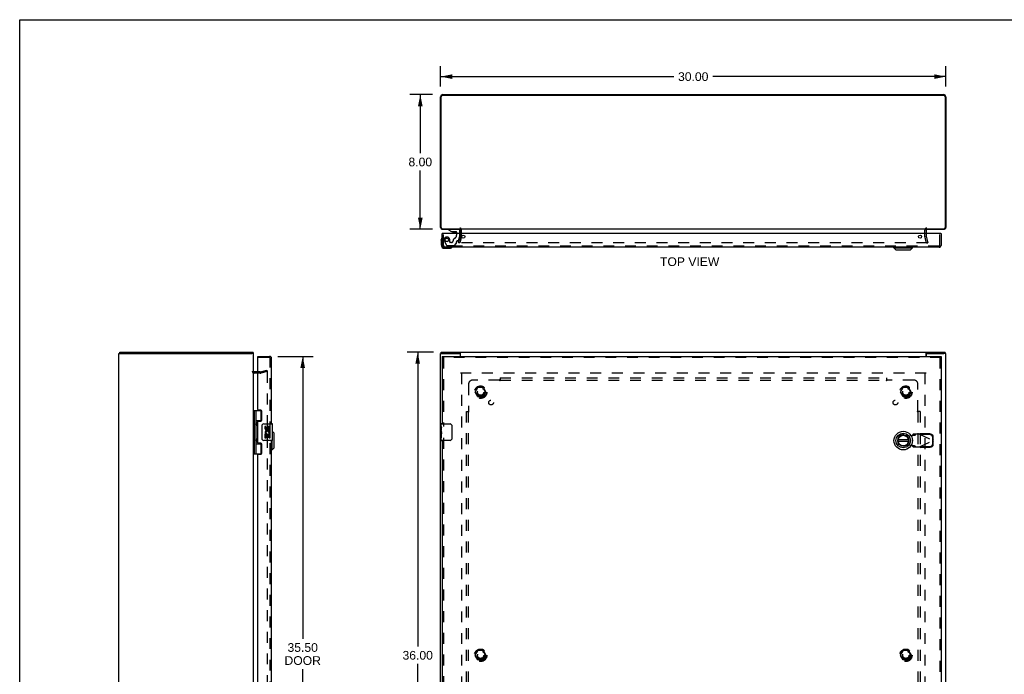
# Model space of a CAD drawing. Header units: inches. Extents: x 0 to 117, y 0 to 76.
# Tile 3 of 5: x 0 to 58, y 37 to 76. Entities that reach past the tile are written whole.
import ezdxf

# ---------------------------------------------------------------- set-up
doc = ezdxf.new("R2010")
doc.units = ezdxf.units.IN
doc.header["$LTSCALE"] = 6.431217
doc.header["$MEASUREMENT"] = 0
doc.linetypes.add('HIDDEN', pattern=[0.2, 0.1, -0.1])
doc.layers.get('0').update_dxf_attribs({"linetype": 'CONTINUOUS'})
for name, color, linetype in [('DEFAULT_2', 8, 'HIDDEN'), ('DIMENSIONS', 7, 'CONTINUOUS'), ('DOOR_ASSEMBLY', 7, 'CONTINUOUS'), ('SUBPANEL', 7, 'CONTINUOUS')]:
    doc.layers.add(name, color=color, linetype=linetype)
doc.styles.get("Standard").update_dxf_attribs({"font": 'arial.ttf'})
doc.dimstyles.new('DIMSTYLE_1', dxfattribs={"dimtxt": 0.515873, "dimasz": 0.687831, "dimexe": 0.09, "dimexo": 0.07, "dimgap": 0.0375, "dimtad": 0, "dimtih": 1, "dimtoh": 1, "dimzin": 4, "dimdsep": 46, "dimtxsty": 'Standard', "dimblk": '_FILLED', "dimblk1": '_FILLED', "dimblk2": '_FILLED', "dimcen": 0.09, "dimadec": 3, "dimazin": 1, "dimtfac": 1, "dimtdec": 3, "dimtofl": 0, "dimtmove": 0, "dimatfit": 3, "dimldrblk": '_FILLED', "dimfxl": 0, "dimtolj": 1, "dimtzin": 4, "dimarcsym": 0})

# ---------------------------------------------------------------- blocks, each defined once
blk = doc.blocks.new('_FILLED')
at = {"color": 0, "linetype": 'ByBlock'}
blk.add_solid([(0, 0), (-1, 0.2), (-1, -0.2)], dxfattribs=at)
blk = doc.blocks.new('*D1')
at = {"layer": 'DIMENSIONS', "color": 2, "linetype": 'Continuous'}
for p, q in [((24.994, 71.695), (24.994, 72.9)), ((54.994, 71.695), (54.994, 72.9)), ((24.994, 72.281), (38.835, 72.281)), ((54.994, 72.281), (41.154, 72.281))]:
    blk.add_line(p, q, dxfattribs=at)
at = {"layer": 'DIMENSIONS', "color": 2, "linetype": 'Continuous', "xscale": 0.6878306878, "yscale": 0.6878306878, "zscale": 0.6878306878, "rotation": 180}
blk.add_blockref('_FILLED', (24.994, 72.281), dxfattribs=at)
at = {"layer": 'DIMENSIONS', "color": 2, "linetype": 'Continuous', "xscale": 0.6878306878, "yscale": 0.6878306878, "zscale": 0.6878306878}
blk.add_blockref('_FILLED', (54.994, 72.281), dxfattribs=at)
at = {"layer": 'DIMENSIONS', "color": 2, "linetype": 'Continuous', "insert": (39.994, 72.539), "char_height": 0.5159, "width": 1.80268, "attachment_point": 2, "line_spacing_factor": 0.9}
blk.add_mtext('30.00', dxfattribs=at)
blk = doc.blocks.new('*D2')
at = {"layer": 'DIMENSIONS', "color": 2, "linetype": 'Continuous'}
for p, q in [((24.576, 55.918), (23.014, 55.918)), ((23.633, 55.918), (23.633, 38.434)), ((23.633, 19.918), (23.633, 37.403)), ((24.576, 19.918), (23.014, 19.918))]:
    blk.add_line(p, q, dxfattribs=at)
at = {"layer": 'DIMENSIONS', "color": 2, "linetype": 'Continuous', "xscale": 0.6878306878, "yscale": 0.6878306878, "zscale": 0.6878306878}
for p, rotation in [((23.633, 55.918), 90), ((23.633, 19.918), 270)]:
    blk.add_blockref('_FILLED', p, dxfattribs=dict(at, rotation=rotation))
at = {"layer": 'DIMENSIONS', "color": 2, "linetype": 'Continuous', "insert": (23.633, 38.176), "char_height": 0.5159, "width": 1.80268, "attachment_point": 2, "line_spacing_factor": 0.9}
blk.add_mtext('36.00', dxfattribs=at)
blk = doc.blocks.new('*D3')
at = {"layer": 'DIMENSIONS', "color": 2, "linetype": 'Continuous'}
for p, q in [((24.513, 71.213), (23.168, 71.213)), ((23.787, 71.213), (23.787, 67.729)), ((23.787, 63.213), (23.787, 66.697)), ((24.513, 63.213), (23.168, 63.213))]:
    blk.add_line(p, q, dxfattribs=at)
at = {"layer": 'DIMENSIONS', "color": 2, "linetype": 'Continuous', "xscale": 0.6878306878, "yscale": 0.6878306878, "zscale": 0.6878306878}
for p, rotation in [((23.787, 71.213), 90), ((23.787, 63.213), 270)]:
    blk.add_blockref('_FILLED', p, dxfattribs=dict(at, rotation=rotation))
at = {"layer": 'DIMENSIONS', "color": 2, "linetype": 'Continuous', "insert": (23.787, 67.471), "char_height": 0.5159, "width": 1.40187, "attachment_point": 2, "line_spacing_factor": 0.9}
blk.add_mtext('8.00', dxfattribs=at)
blk = doc.blocks.new('*D4')
at = {"layer": 'DIMENSIONS', "color": 2, "linetype": 'Continuous'}
for p, q in [((15.32, 55.668), (17.424, 55.668)), ((16.805, 55.668), (16.805, 38.897)), ((16.805, 20.168), (16.805, 37.091)), ((15.32, 20.168), (17.424, 20.168))]:
    blk.add_line(p, q, dxfattribs=at)
at = {"layer": 'DIMENSIONS', "color": 2, "linetype": 'Continuous', "xscale": 0.6878306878, "yscale": 0.6878306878, "zscale": 0.6878306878}
for p, rotation in [((16.805, 55.668), 90), ((16.805, 20.168), 270)]:
    blk.add_blockref('_FILLED', p, dxfattribs=dict(at, rotation=rotation))
at = {"layer": 'DIMENSIONS', "color": 2, "linetype": 'Continuous', "insert": (16.805, 38.639), "char_height": 0.5159, "width": 2.15938, "attachment_point": 2, "line_spacing_factor": 0.9}
blk.add_mtext('35.50\\PDOOR', dxfattribs=at)

msp = doc.modelspace()

# ---------------------------------------------------------------- linework, layer by layer
at = {"color": 7, "linetype": 'Continuous'}
for p, q in [((0, 0), (0, 75.661)), ((0, 75.661), (116.931, 75.661)), ((26.111, 63.213), (26.111, 63.236)), ((26.156, 63.213), (26.156, 63.236)), ((53.832, 63.213), (53.832, 63.236)), ((53.878, 63.213), (53.878, 63.236)), ((5.89, 55.843), (5.99, 55.843)), ((5.941, 55.843), (5.941, 55.918)), ((13.887, 55.843), (13.775, 55.843)), ((13.865, 55.843), (13.865, 55.918)), ((24.995, 55.843), (25.102, 55.843)), ((25.027, 55.843), (25.027, 55.918)), ((26.169, 55.843), (26.111, 55.843)), ((26.169, 55.918), (26.169, 55.888)), ((53.819, 55.918), (53.819, 55.888)), ((53.878, 55.843), (53.819, 55.843)), ((54.994, 55.843), (54.887, 55.843)), ((54.961, 55.843), (54.961, 55.918))]:
    msp.add_line(p, q, dxfattribs=at)
at = {"color": 3, "linetype": 'Continuous'}
for p, q in [((24.994, 63.33), (24.994, 71.077)), ((25.027, 63.316), (25.027, 71.08)), ((54.881, 71.16), (25.107, 71.16)), ((25.13, 71.213), (54.858, 71.213)), ((54.961, 71.08), (54.961, 63.316)), ((54.994, 71.077), (54.994, 63.33)), ((25.107, 63.236), (26.169, 63.236)), ((25.111, 63.213), (26.156, 63.213)), ((53.819, 63.213), (26.169, 63.213)), ((26.169, 62.97), (26.169, 63.171)), ((53.819, 63.236), (54.881, 63.236)), ((53.819, 63.171), (53.819, 62.97)), ((53.832, 63.213), (54.877, 63.213)), ((5.888, 19.993), (5.888, 55.843)), ((5.888, 55.843), (5.89, 55.843)), ((5.941, 55.918), (13.865, 55.918)), ((5.997, 55.843), (13.775, 55.843)), ((13.888, 19.993), (13.888, 55.843)), ((24.994, 19.993), (24.994, 55.843)), ((25.027, 55.918), (54.961, 55.918)), ((25.107, 55.843), (26.111, 55.843)), ((26.156, 55.824), (26.156, 55.668)), ((26.169, 55.668), (26.169, 55.888)), ((53.819, 55.668), (53.819, 55.888)), ((53.832, 55.824), (53.832, 55.668)), ((53.878, 55.843), (54.882, 55.843)), ((54.994, 19.993), (54.994, 55.843)), ((14.131, 54.743), (13.93, 54.743))]:
    msp.add_line(p, q, dxfattribs=at)
for centre, radius, start, end in [((25.13, 71.077), 0.136, 90, 180), ((25.107, 71.08), 0.08, 90, 180), ((54.858, 71.077), 0.136, 0, 90), ((54.881, 71.08), 0.08, 0, 90), ((25.111, 63.33), 0.117, 180, 270), ((25.107, 63.316), 0.08, 180, 270), ((26.127, 63.171), 0.042, 0, 90), ((53.861, 63.171), 0.042, 90, 180), ((54.877, 63.33), 0.117, 270, 360), ((54.881, 63.316), 0.08, 270, 360), ((13.771, 55.801), 0.117, 21.04215, 36.5173), ((26.207, 56.004), 0.188, 239.1672, 254.40713), ((53.782, 56.004), 0.188, 285.59287, 300.8328), ((13.93, 54.785), 0.042, 180, 270)]:
    msp.add_arc(centre, radius, start, end, dxfattribs=at)
at = {"layer": 'DEFAULT_2', "color": 8, "linetype": 'HIDDEN'}
for p, q in [((26.244, 62.813), (26.244, 63.171)), ((53.744, 62.813), (53.744, 63.171)), ((26.065, 62.42), (26.169, 62.806)), ((26.241, 62.787), (26.138, 62.401)), ((26.169, 62.813), (26.169, 62.97)), ((53.851, 62.401), (53.748, 62.787)), ((53.819, 62.97), (53.819, 62.813)), ((53.82, 62.806), (53.924, 62.42)), ((26.138, 62.401), (26.065, 62.42)), ((53.897, 62.401), (26.092, 62.401)), ((53.851, 62.401), (53.924, 62.42)), ((14.288, 54.668), (13.93, 54.668)), ((14.288, 54.743), (14.131, 54.743)), ((14.295, 54.744), (14.681, 54.848)), ((14.7, 54.775), (14.314, 54.672)), ((14.681, 54.848), (14.7, 54.775)), ((14.7, 54.746), (14.7, 21.091)), ((53.819, 54.668), (26.169, 54.668)), ((26.244, 54.668), (26.244, 21.168)), ((53.744, 54.668), (53.744, 21.168)), ((27.052, 53.548), (27.206, 53.816)), ((27.524, 53.821), (27.215, 53.821)), ((27.533, 53.816), (27.687, 53.548)), ((52.302, 53.548), (52.456, 53.816)), ((52.774, 53.821), (52.465, 53.821)), ((52.783, 53.816), (52.937, 53.548)), ((27.206, 53.271), (27.052, 53.538)), ((27.524, 53.266), (27.215, 53.266)), ((27.687, 53.538), (27.533, 53.271)), ((52.456, 53.271), (52.302, 53.538)), ((52.774, 53.266), (52.465, 53.266)), ((52.937, 53.538), (52.783, 53.271)), ((27.052, 37.923), (27.206, 38.191)), ((27.524, 38.196), (27.215, 38.196)), ((27.533, 38.191), (27.687, 37.923)), ((52.302, 37.923), (52.456, 38.191)), ((52.774, 38.196), (52.465, 38.196)), ((52.783, 38.191), (52.937, 37.923)), ((27.206, 37.646), (27.052, 37.913)), ((27.524, 37.641), (27.215, 37.641)), ((27.687, 37.913), (27.533, 37.646)), ((52.456, 37.646), (52.302, 37.913)), ((52.774, 37.641), (52.465, 37.641)), ((52.937, 37.913), (52.783, 37.646))]:
    msp.add_line(p, q, dxfattribs=at)
for points in [[(26.073, 62.425), (26.072, 62.423), (26.072, 62.421), (26.072, 62.42)], [(26.072, 62.42), (26.072, 62.42), (26.072, 62.418), (26.073, 62.416), (26.073, 62.414), (26.074, 62.413), (26.074, 62.411), (26.075, 62.41), (26.076, 62.408), (26.078, 62.407), (26.079, 62.406), (26.08, 62.404), (26.082, 62.404), (26.083, 62.403), (26.085, 62.402)], [(26.092, 62.401), (26.09, 62.401), (26.089, 62.401), (26.087, 62.401), (26.085, 62.402)], [(53.917, 62.42), (53.917, 62.42), (53.917, 62.418), (53.916, 62.416), (53.916, 62.414), (53.915, 62.413), (53.915, 62.411), (53.914, 62.41), (53.913, 62.408), (53.911, 62.407), (53.91, 62.406), (53.909, 62.404), (53.907, 62.404), (53.906, 62.403), (53.904, 62.402), (53.902, 62.401), (53.9, 62.401), (53.899, 62.401), (53.897, 62.401)], [(53.916, 62.425), (53.917, 62.423), (53.917, 62.421), (53.917, 62.42)], [(14.681, 54.766), (14.68, 54.766), (14.678, 54.765), (14.676, 54.765)], [(14.686, 54.765), (14.684, 54.765), (14.682, 54.766), (14.681, 54.766)], [(14.686, 54.765), (14.688, 54.764), (14.689, 54.764), (14.691, 54.763), (14.693, 54.761), (14.694, 54.76), (14.696, 54.759), (14.697, 54.757), (14.698, 54.755), (14.699, 54.754), (14.699, 54.752), (14.7, 54.75), (14.7, 54.748), (14.7, 54.746)]]:
    msp.add_lwpolyline(points, dxfattribs=at)
for centre, radius in [((27.369, 53.543), 0.372), ((27.369, 53.543), 0.356), ((52.619, 53.543), 0.372), ((52.619, 53.543), 0.356), ((27.369, 53.543), 0.204), ((27.369, 53.543), 0.183), ((52.619, 53.543), 0.204), ((52.619, 53.543), 0.183), ((27.369, 37.918), 0.372), ((27.369, 37.918), 0.356), ((27.369, 37.918), 0.204), ((27.369, 37.918), 0.183), ((52.619, 37.918), 0.372), ((52.619, 37.918), 0.356), ((52.619, 37.918), 0.204), ((52.619, 37.918), 0.183)]:
    msp.add_circle(centre, radius, dxfattribs=at)
for centre, radius, start, end in [((26.127, 63.171), 0.117, 0, 90), ((53.861, 63.171), 0.117, 90, 180), ((26.144, 62.813), 0.025, 345, 360), ((26.144, 62.813), 0.1, 345, 360), ((53.844, 62.813), 0.1, 180, 195), ((53.844, 62.813), 0.025, 180, 195), ((13.93, 54.785), 0.117, 180, 270), ((14.288, 54.768), 0.025, 270, 285), ((14.288, 54.768), 0.1, 270, 285), ((27.215, 53.811), 0.01, 90.01128, 149.98796), ((27.524, 53.811), 0.01, 30.01085, 89.98765), ((52.465, 53.811), 0.01, 90.01128, 149.98796), ((52.774, 53.811), 0.01, 30.01085, 89.98765), ((27.061, 53.543), 0.01, 150.01171, 209.98732), ((27.215, 53.276), 0.01, 210.01085, 269.98765), ((27.524, 53.276), 0.01, 270.01128, 329.98796), ((27.678, 53.543), 0.01, 330.01171, 29.98732), ((52.311, 53.543), 0.01, 150.01171, 209.98732), ((52.465, 53.276), 0.01, 210.01085, 269.98765), ((52.774, 53.276), 0.01, 270.01128, 329.98796), ((52.928, 53.543), 0.01, 330.01171, 29.98732), ((27.215, 38.186), 0.01, 90.01128, 149.98796), ((27.524, 38.186), 0.01, 30.01085, 89.98765), ((52.465, 38.186), 0.01, 90.01128, 149.98796), ((52.774, 38.186), 0.01, 30.01085, 89.98765), ((27.061, 37.918), 0.01, 150.01171, 209.98732), ((27.215, 37.651), 0.01, 210.01085, 269.98765), ((27.524, 37.651), 0.01, 270.01128, 329.98796), ((27.678, 37.918), 0.01, 330.01171, 29.98732), ((52.311, 37.918), 0.01, 150.01171, 209.98732), ((52.465, 37.651), 0.01, 210.01085, 269.98765), ((52.774, 37.651), 0.01, 270.01128, 329.98796), ((52.928, 37.918), 0.01, 330.01171, 29.98732)]:
    msp.add_arc(centre, radius, start, end, dxfattribs=at)
at = {"layer": 'DOOR_ASSEMBLY', "color": 7, "linetype": 'Continuous'}
for p, q in [((25.463, 63.213), (25.463, 63.174)), ((25.463, 63.174), (25.639, 63.075)), ((25.029, 62.575), (25.032, 62.613)), ((25.029, 62.575), (25.029, 62.285)), ((25.104, 62.97), (25.089, 62.97)), ((25.639, 63.075), (25.916, 63.075)), ((25.728, 63.059), (25.868, 63.059)), ((25.947, 63.044), (25.947, 62.97)), ((26.132, 62.97), (26.132, 63.134)), ((54.699, 62.97), (54.714, 62.97)), ((25.229, 62.085), (25.519, 62.085)), ((51.913, 62.106), (51.913, 62.145)), ((51.913, 62.106), (53.016, 62.106)), ((52.031, 61.988), (51.913, 62.106)), ((52.031, 61.988), (52.898, 61.988)), ((52.898, 61.988), (53.016, 62.106)), ((53.016, 62.106), (53.016, 62.145)), ((14.131, 55.593), (14.131, 55.668)), ((14.146, 55.593), (14.131, 55.593)), ((25.089, 55.668), (25.089, 55.593)), ((54.714, 55.668), (54.714, 55.593)), ((13.888, 52.448), (14.372, 52.448)), ((13.927, 52.448), (13.927, 49.889)), ((14.026, 52.448), (14.026, 51.761)), ((14.346, 51.857), (14.346, 52.448)), ((14.026, 51.857), (14.373, 51.857)), ((14.026, 51.56), (14.026, 50.777)), ((14.042, 51.731), (14.042, 51.73)), ((14.042, 51.59), (14.042, 51.73)), ((14.042, 51.59), (14.042, 51.589)), ((14.314, 51.848), (14.314, 51.826)), ((14.314, 51.848), (14.366, 51.848)), ((14.391, 50.768), (14.391, 51.568)), ((14.491, 51.668), (15.001, 51.668)), ((14.566, 51.514), (14.566, 51.378)), ((14.629, 51.514), (14.566, 51.514)), ((14.629, 51.378), (14.629, 51.514)), ((15.016, 50.683), (15.016, 51.653)), ((25.029, 51.509), (25.029, 51.653)), ((25.029, 51.253), (25.029, 51.506)), ((25.038, 51.451), (25.029, 51.451)), ((25.044, 51.668), (25.554, 51.668)), ((25.654, 51.568), (25.654, 50.768)), ((14.566, 51.053), (14.566, 50.823)), ((14.584, 51.053), (14.566, 51.053)), ((14.619, 51.053), (14.646, 51.072)), ((14.619, 51.053), (14.878, 51.053)), ((14.629, 50.823), (14.629, 50.99)), ((14.629, 50.99), (14.694, 50.99)), ((14.694, 51.44), (14.694, 51.371)), ((14.694, 50.99), (14.694, 50.854)), ((14.755, 51.378), (14.755, 51.42)), ((14.755, 50.854), (14.755, 50.99)), ((14.755, 50.99), (14.817, 50.99)), ((14.81, 51.089), (14.867, 51.064)), ((14.817, 51.284), (14.817, 51.42)), ((14.817, 51.284), (14.878, 51.284)), ((14.817, 50.823), (14.817, 50.99)), ((14.878, 51.284), (14.878, 51.44)), ((14.878, 51.1), (14.878, 51.153)), ((14.878, 50.823), (14.878, 51.053)), ((15.113, 51.101), (15.016, 51.199)), ((15.113, 50.235), (15.113, 51.101)), ((25.029, 50.683), (25.029, 51.251)), ((25.032, 51.221), (25.029, 51.221)), ((25.029, 51.089), (25.039, 51.089)), ((25.029, 51.053), (25.039, 51.053)), ((25.029, 51.284), (25.039, 51.284)), ((25.029, 50.99), (25.039, 50.99)), ((25.039, 51.284), (25.039, 51.44)), ((25.039, 51.1), (25.039, 51.153)), ((25.039, 50.823), (25.039, 51.053)), ((14.026, 50.576), (14.026, 49.889)), ((14.026, 50.479), (14.373, 50.479)), ((14.042, 50.747), (14.042, 50.746)), ((14.042, 50.606), (14.042, 50.746)), ((14.042, 50.606), (14.042, 50.605)), ((14.314, 50.511), (14.314, 50.488)), ((14.366, 50.488), (14.314, 50.488)), ((14.346, 49.889), (14.346, 50.479)), ((15.001, 50.668), (14.491, 50.668)), ((14.566, 50.823), (14.629, 50.823)), ((14.694, 50.854), (14.755, 50.854)), ((14.817, 50.823), (14.878, 50.823)), ((14.995, 50.117), (14.995, 50.668)), ((25.029, 50.823), (25.039, 50.823)), ((25.554, 50.668), (25.044, 50.668)), ((52.777, 50.708), (52.152, 50.708)), ((52.152, 50.629), (52.777, 50.629)), ((13.888, 49.889), (14.372, 49.889)), ((14.995, 50.117), (14.956, 50.117)), ((15.113, 50.235), (14.995, 50.117))]:
    msp.add_line(p, q, dxfattribs=at)
at = {"layer": 'DOOR_ASSEMBLY', "color": 8, "linetype": 'HIDDEN'}
for p, q in [((26.053, 63.213), (25.463, 63.213)), ((25.164, 62.262), (25.164, 62.97)), ((25.536, 62.45), (25.536, 62.583)), ((25.947, 62.97), (25.947, 62.86)), ((26.064, 62.547), (26.132, 62.803)), ((26.132, 62.803), (26.132, 62.97)), ((54.639, 62.262), (54.639, 62.97)), ((54.597, 62.22), (25.206, 62.22)), ((25.216, 62.497), (25.35, 62.264)), ((25.376, 62.249), (25.788, 62.249)), ((25.646, 62.434), (25.552, 62.434)), ((25.81, 62.258), (25.925, 62.373)), ((25.93, 62.387), (25.93, 62.465)), ((25.989, 62.524), (26.034, 62.524)), ((14.839, 55.593), (14.146, 55.593)), ((14.881, 20.285), (14.881, 55.551)), ((54.714, 55.593), (25.089, 55.593)), ((25.164, 55.593), (25.164, 51.513)), ((54.639, 55.593), (54.639, 20.243)), ((52.525, 50.998), (52.819, 50.944)), ((52.819, 50.944), (53.016, 50.982)), ((53.016, 50.982), (53.048, 50.984)), ((53.061, 51.042), (53.02, 50.996)), ((53.02, 50.996), (53.175, 50.996)), ((53.435, 51.042), (53.061, 51.042)), ((53.175, 50.996), (53.216, 51.042)), ((53.435, 51.042), (54.222, 50.668)), ((53.463, 51.029), (53.483, 51.071)), ((54.054, 51.019), (53.463, 51.029)), ((54.073, 51.06), (53.483, 51.071)), ((54.236, 50.713), (54.232, 50.906)), ((25.164, 50.823), (25.164, 25.013)), ((52.819, 50.393), (52.525, 50.339)), ((53.016, 50.355), (52.819, 50.393)), ((53.175, 50.34), (53.02, 50.34)), ((53.02, 50.34), (53.061, 50.294)), ((53.061, 50.294), (53.435, 50.294)), ((53.216, 50.294), (53.175, 50.34)), ((53.435, 50.294), (54.222, 50.668)), ((53.451, 50.285), (53.435, 50.294)), ((53.463, 50.308), (54.054, 50.318)), ((53.483, 50.266), (53.463, 50.308)), ((54.216, 50.671), (54.213, 50.864)), ((54.213, 50.472), (54.216, 50.665)), ((54.236, 50.713), (54.216, 50.671)), ((54.216, 50.665), (54.236, 50.624)), ((54.227, 50.683), (54.222, 50.668)), ((54.222, 50.668), (54.227, 50.653)), ((54.231, 50.698), (54.227, 50.683)), ((54.236, 50.713), (54.231, 50.698)), ((54.232, 50.431), (54.236, 50.624)), ((53.483, 50.266), (54.073, 50.276))]:
    msp.add_line(p, q, dxfattribs=at)
at = {"layer": 'DOOR_ASSEMBLY', "color": 3, "linetype": 'Continuous'}
for p, q in [((25.089, 62.262), (25.089, 62.97)), ((54.699, 62.97), (25.104, 62.97)), ((54.714, 62.97), (54.714, 62.262)), ((54.597, 62.145), (25.206, 62.145)), ((14.131, 55.668), (14.839, 55.668)), ((14.131, 52.51), (14.131, 55.578)), ((14.956, 51.668), (14.956, 55.551)), ((25.089, 55.668), (54.714, 55.668)), ((25.089, 55.593), (25.089, 51.668)), ((54.714, 55.593), (54.714, 20.243)), ((14.319, 52.479), (14.162, 52.479)), ((14.381, 51.888), (14.381, 52.417)), ((14.131, 50.542), (14.131, 51.795)), ((14.162, 51.826), (14.319, 51.826)), ((14.319, 50.511), (14.162, 50.511)), ((14.381, 49.92), (14.381, 50.449)), ((14.956, 25.168), (14.956, 50.668)), ((25.089, 50.668), (25.089, 25.168)), ((14.131, 26.01), (14.131, 49.827)), ((14.162, 49.858), (14.319, 49.858))]:
    msp.add_line(p, q, dxfattribs=at)
at = {"layer": 'DOOR_ASSEMBLY', "color": 7, "linetype": 'Continuous'}
for points in [[(14.026, 51.804), (14.027, 51.796), (14.029, 51.786), (14.032, 51.776), (14.035, 51.765), (14.04, 51.753), (14.045, 51.741), (14.05, 51.73), (14.054, 51.718), (14.059, 51.706), (14.062, 51.695), (14.065, 51.683), (14.067, 51.672), (14.068, 51.66), (14.067, 51.649), (14.065, 51.637), (14.062, 51.626), (14.059, 51.614), (14.054, 51.603), (14.05, 51.591), (14.045, 51.579), (14.04, 51.568), (14.035, 51.556), (14.032, 51.545), (14.029, 51.534), (14.027, 51.525), (14.026, 51.516)], [(14.391, 51.568), (14.391, 51.575), (14.391, 51.581), (14.392, 51.587), (14.394, 51.593), (14.395, 51.599), (14.397, 51.605)], [(25.029, 51.509), (25.03, 51.506), (25.03, 51.502), (25.031, 51.497), (25.032, 51.49), (25.034, 51.484), (25.035, 51.476), (25.036, 51.468), (25.038, 51.459), (25.039, 51.45), (25.039, 51.44)], [(25.648, 51.605), (25.65, 51.599), (25.651, 51.593), (25.653, 51.587), (25.654, 51.581), (25.654, 51.575), (25.654, 51.568)], [(25.029, 51.253), (25.03, 51.246), (25.03, 51.239), (25.031, 51.23), (25.032, 51.222), (25.033, 51.213), (25.034, 51.204), (25.036, 51.195), (25.037, 51.186), (25.038, 51.177), (25.038, 51.169), (25.039, 51.161), (25.039, 51.153)], [(25.039, 51.1), (25.039, 51.094), (25.039, 51.088), (25.038, 51.082), (25.038, 51.076), (25.037, 51.07), (25.036, 51.064)], [(14.026, 50.82), (14.027, 50.812), (14.029, 50.802), (14.032, 50.792), (14.035, 50.781), (14.04, 50.769), (14.045, 50.757), (14.05, 50.746), (14.054, 50.734), (14.059, 50.722), (14.062, 50.711), (14.065, 50.699), (14.067, 50.688), (14.068, 50.676), (14.067, 50.665), (14.065, 50.653), (14.062, 50.642), (14.059, 50.63), (14.054, 50.619), (14.05, 50.607), (14.045, 50.595), (14.04, 50.584), (14.035, 50.572), (14.032, 50.561), (14.029, 50.55), (14.027, 50.541), (14.026, 50.532)], [(14.397, 50.732), (14.395, 50.738), (14.394, 50.744), (14.392, 50.75), (14.391, 50.756), (14.391, 50.762), (14.391, 50.768)], [(25.654, 50.768), (25.654, 50.762), (25.654, 50.756), (25.653, 50.75), (25.651, 50.744), (25.65, 50.738), (25.648, 50.732)]]:
    msp.add_lwpolyline(points, dxfattribs=at)
at = {"layer": 'DOOR_ASSEMBLY', "color": 8, "linetype": 'HIDDEN'}
for points in [[(53.02, 50.996), (53.019, 50.994), (53.019, 50.991), (53.018, 50.989), (53.017, 50.987), (53.017, 50.984), (53.016, 50.982)], [(53.048, 50.984), (53.063, 50.985), (53.078, 50.986), (53.093, 50.987), (53.107, 50.988), (53.119, 50.989), (53.131, 50.99), (53.142, 50.991), (53.151, 50.992), (53.159, 50.993), (53.166, 50.994), (53.171, 50.995), (53.175, 50.996)], [(53.435, 51.042), (53.451, 51.052), (53.459, 51.057), (53.467, 51.061), (53.475, 51.066), (53.483, 51.071)], [(54.213, 50.864), (54.212, 50.879), (54.209, 50.894), (54.205, 50.909), (54.2, 50.923), (54.193, 50.936), (54.185, 50.949), (54.175, 50.961), (54.165, 50.972), (54.153, 50.983), (54.141, 50.992), (54.128, 51), (54.114, 51.006), (54.099, 51.012), (54.084, 51.015), (54.069, 51.018), (54.054, 51.019)], [(54.073, 51.06), (54.089, 51.059), (54.104, 51.057), (54.119, 51.053), (54.134, 51.048), (54.147, 51.041), (54.161, 51.033), (54.173, 51.024), (54.185, 51.014), (54.195, 51.003), (54.205, 50.991), (54.213, 50.978), (54.219, 50.964), (54.225, 50.95), (54.229, 50.936), (54.231, 50.921), (54.232, 50.906)], [(53.175, 50.34), (53.171, 50.341), (53.166, 50.342), (53.159, 50.343), (53.151, 50.345), (53.142, 50.346), (53.131, 50.347), (53.119, 50.348), (53.107, 50.349), (53.093, 50.35), (53.078, 50.351), (53.063, 50.352), (53.048, 50.353), (53.016, 50.355)], [(53.016, 50.355), (53.017, 50.352), (53.017, 50.35), (53.018, 50.348), (53.019, 50.345), (53.019, 50.343), (53.02, 50.34)], [(53.483, 50.266), (53.475, 50.271), (53.467, 50.275), (53.459, 50.28), (53.451, 50.285)], [(54.054, 50.318), (54.069, 50.319), (54.084, 50.321), (54.099, 50.325), (54.114, 50.33), (54.128, 50.337), (54.141, 50.345), (54.153, 50.354), (54.165, 50.364), (54.175, 50.375), (54.185, 50.388), (54.193, 50.4), (54.2, 50.414), (54.205, 50.428), (54.209, 50.443), (54.212, 50.457), (54.213, 50.472)], [(54.232, 50.431), (54.231, 50.416), (54.229, 50.401), (54.225, 50.387), (54.219, 50.372), (54.213, 50.359), (54.205, 50.346), (54.195, 50.334), (54.185, 50.323), (54.173, 50.312), (54.161, 50.303), (54.147, 50.295), (54.134, 50.289), (54.119, 50.284), (54.104, 50.28), (54.089, 50.277), (54.073, 50.276)], [(54.227, 50.653), (54.231, 50.638), (54.234, 50.631), (54.236, 50.624)]]:
    msp.add_lwpolyline(points, dxfattribs=at)
msp.add_circle((25.364, 62.583), 0.103, dxfattribs=at)
at = {"layer": 'DOOR_ASSEMBLY', "color": 3, "linetype": 'Continuous'}
for centre in [(26.339, 62.782), (53.464, 62.782)]:
    msp.add_circle(centre, 0.094, dxfattribs=at)
at = {"layer": 'DOOR_ASSEMBLY', "color": 7, "linetype": 'Continuous'}
for radius in [0.551, 0.433, 0.329, 0.317]:
    msp.add_circle((52.464, 50.668), radius, dxfattribs=at)
for centre, radius, start, end in [((26.053, 63.134), 0.079, 0, 90), ((25.279, 62.575), 0.25, 149.11011, 180), ((25.078, 62.695), 0.015, 96.37959, 149.11011), ((25.074, 62.695), 0.015, 0, 83.62041), ((25.728, 63.149), 0.09, 234.81225, 270), ((25.868, 63.149), 0.09, 270, 304.92318), ((25.916, 63.044), 0.031, 0, 90), ((25.229, 62.285), 0.2, 180, 270), ((25.519, 62.335), 0.25, 270, 300.88989), ((25.639, 62.13), 0.015, 6.37959, 90), ((25.639, 62.134), 0.015, 300.88989, 353.62041), ((13.952, 51.73), 0.09, 0.67198, 35.18775), ((13.952, 51.59), 0.09, 324.81225, 359.32802), ((14.491, 51.568), 0.1, 90, 158.79459), ((14.786, 51.42), 0.0943, 71.72667, 167.43379), ((14.786, 51.42), 0.0314, 0, 180.04847), ((14.786, 51.42), 0.0943, 12.54017, 71.70103), ((15.001, 51.653), 0.015, 0, 90), ((25.044, 51.653), 0.015, 90, 180), ((25.554, 51.568), 0.1, 21.19986, 90), ((14.66, 51.378), 0.0943, 180, 360), ((14.72, 51.126), 0.154, 161.41988, 206.19629), ((14.723, 51.126), 0.157, 9.70314, 161.87913), ((14.723, 51.126), 0.157, 205.73705, 207.8532), ((14.66, 51.378), 0.0314, 180, 261.22946), ((14.723, 51.126), 0.0943, 336.59665, 215.11217), ((14.66, 51.383), 0.0362, 263.42855, 341.76278), ((14.723, 51.126), 0.157, 336.59665, 350.29686), ((52.464, 50.668), 0.315, 10.07866, 349.92134), ((13.952, 50.746), 0.09, 0.67198, 35.18775), ((13.952, 50.606), 0.09, 324.81225, 359.32802), ((14.491, 50.768), 0.1, 201.20502, 270), ((15.001, 50.683), 0.015, 270, 360), ((25.044, 50.683), 0.015, 180, 270), ((25.554, 50.768), 0.1, 270, 338.79459)]:
    msp.add_arc(centre, radius, start, end, dxfattribs=at)
at = {"layer": 'DOOR_ASSEMBLY', "color": 8, "linetype": 'HIDDEN'}
for centre, radius, start, end in [((25.364, 62.583), 0.172, 0, 210), ((25.921, 62.524), 0.185, 115.7418, 180), ((25.759, 62.86), 0.188, 295.7418, 360), ((25.206, 62.262), 0.042, 180, 270), ((25.376, 62.279), 0.03, 210, 270), ((25.552, 62.45), 0.016, 180, 270), ((25.646, 62.524), 0.09, 270, 360), ((25.788, 62.279), 0.03, 270, 315), ((25.91, 62.387), 0.02, 315, 360), ((25.989, 62.465), 0.059, 90, 180), ((26.034, 62.555), 0.031, 270, 345), ((54.597, 62.262), 0.042, 270, 360), ((14.839, 55.551), 0.042, 0, 90), ((52.465, 50.668), 0.335, 79.67298, 280.32702)]:
    msp.add_arc(centre, radius, start, end, dxfattribs=at)
at = {"layer": 'DOOR_ASSEMBLY', "color": 3, "linetype": 'Continuous'}
for centre, radius, start, end in [((25.206, 62.262), 0.117, 180, 270), ((54.597, 62.262), 0.117, 270, 360), ((14.146, 55.578), 0.015, 90, 180), ((14.839, 55.551), 0.117, 0, 90), ((14.162, 52.51), 0.031, 180, 270), ((14.319, 52.417), 0.062, 0, 90), ((14.162, 51.795), 0.031, 90, 180), ((14.319, 51.888), 0.062, 270, 360), ((14.162, 50.542), 0.031, 180, 270), ((14.319, 50.449), 0.062, 0, 90), ((14.162, 49.827), 0.031, 90, 180), ((14.319, 49.92), 0.062, 270, 360)]:
    msp.add_arc(centre, radius, start, end, dxfattribs=at)
at = {"layer": 'DOOR_ASSEMBLY', "color": 7, "linetype": 'Continuous'}
for centre, major_axis, ratio, start_param, end_param in [((14.115, 51.66), (0, 0.188), 0.5625, 1.007189, 2.134404), ((25.229, 51.086), (0.2, 0), 0.432808, 3.141593, 3.403409), ((14.115, 50.676), (0, 0.188), 0.5625, 1.007189, 2.134404)]:
    msp.add_ellipse(centre, major_axis=major_axis, ratio=ratio, start_param=start_param, end_param=end_param, dxfattribs=at)
at = {"layer": 'SUBPANEL', "color": 8, "linetype": 'HIDDEN'}
for p, q in [((28.526, 54.387), (28.526, 54.301)), ((28.526, 54.387), (51.463, 54.387)), ((51.463, 54.387), (51.463, 54.301)), ((26.651, 54.012), (26.651, 52.422)), ((28.49, 54.262), (26.901, 54.262)), ((28.504, 54.276), (28.501, 54.273)), ((28.509, 54.281), (28.504, 54.276)), ((28.526, 54.301), (28.526, 54.221)), ((28.526, 54.262), (51.463, 54.262)), ((51.463, 54.301), (51.463, 54.221)), ((53.088, 54.262), (51.499, 54.262)), ((53.338, 52.422), (53.338, 54.012)), ((26.526, 23.45), (26.526, 52.387)), ((26.526, 52.387), (26.612, 52.387)), ((26.612, 52.387), (26.692, 52.387)), ((26.651, 23.45), (26.651, 52.387)), ((53.377, 52.387), (53.297, 52.387)), ((53.338, 52.387), (53.338, 23.45)), ((53.353, 52.409), (53.349, 52.412)), ((53.357, 52.404), (53.353, 52.409)), ((53.463, 52.387), (53.377, 52.387)), ((53.463, 52.387), (53.463, 23.45))]:
    msp.add_line(p, q, dxfattribs=at)
for points in [[(28.501, 54.273), (28.499, 54.271), (28.498, 54.27), (28.496, 54.268), (28.494, 54.266), (28.493, 54.265), (28.492, 54.263), (28.49, 54.262)], [(28.5, 54.248), (28.499, 54.25), (28.498, 54.252), (28.496, 54.254), (28.495, 54.256), (28.494, 54.258), (28.493, 54.259), (28.492, 54.261), (28.49, 54.262)], [(28.526, 54.221), (28.524, 54.222), (28.523, 54.222), (28.521, 54.223), (28.52, 54.224), (28.519, 54.225), (28.517, 54.226), (28.516, 54.227), (28.515, 54.228), (28.513, 54.229), (28.512, 54.23), (28.511, 54.232), (28.51, 54.233), (28.509, 54.235), (28.507, 54.236), (28.506, 54.238), (28.505, 54.24), (28.504, 54.242), (28.503, 54.244), (28.5, 54.248)], [(28.526, 54.301), (28.524, 54.299), (28.523, 54.297), (28.522, 54.295), (28.52, 54.293), (28.519, 54.291), (28.517, 54.29), (28.516, 54.288), (28.514, 54.287), (28.513, 54.285), (28.512, 54.284), (28.51, 54.282), (28.509, 54.281)], [(51.463, 54.301), (51.465, 54.299), (51.466, 54.297), (51.467, 54.295), (51.469, 54.293), (51.47, 54.291), (51.472, 54.29), (51.473, 54.288), (51.475, 54.287), (51.476, 54.285), (51.477, 54.284), (51.479, 54.282), (51.48, 54.281), (51.486, 54.275)], [(51.463, 54.221), (51.465, 54.222), (51.466, 54.222), (51.468, 54.223), (51.469, 54.224), (51.47, 54.225), (51.472, 54.226), (51.473, 54.227), (51.474, 54.228), (51.476, 54.229), (51.477, 54.23), (51.478, 54.232), (51.479, 54.233), (51.48, 54.235), (51.482, 54.236), (51.483, 54.238), (51.484, 54.24), (51.485, 54.242), (51.486, 54.244)], [(51.486, 54.275), (51.488, 54.273), (51.49, 54.271), (51.491, 54.27), (51.493, 54.268), (51.495, 54.266), (51.496, 54.265), (51.497, 54.263), (51.499, 54.262)], [(51.486, 54.244), (51.489, 54.248), (51.49, 54.25), (51.491, 54.252), (51.493, 54.254), (51.494, 54.256), (51.495, 54.258), (51.496, 54.259), (51.497, 54.261), (51.499, 54.262)], [(26.612, 52.387), (26.614, 52.389), (26.616, 52.39), (26.618, 52.391), (26.62, 52.393), (26.621, 52.394), (26.623, 52.396), (26.625, 52.397), (26.626, 52.398), (26.628, 52.4), (26.629, 52.401), (26.631, 52.403), (26.632, 52.404), (26.638, 52.41)], [(26.638, 52.41), (26.64, 52.412), (26.641, 52.414), (26.643, 52.415), (26.645, 52.417), (26.647, 52.419), (26.648, 52.42), (26.65, 52.421), (26.651, 52.422)], [(26.669, 52.41), (26.665, 52.413), (26.663, 52.414), (26.661, 52.415), (26.659, 52.416), (26.657, 52.418), (26.655, 52.419), (26.654, 52.42), (26.652, 52.421), (26.651, 52.422)], [(26.692, 52.387), (26.691, 52.389), (26.69, 52.39), (26.69, 52.391), (26.689, 52.393), (26.688, 52.394), (26.687, 52.395), (26.686, 52.397), (26.685, 52.398), (26.684, 52.399), (26.683, 52.401), (26.681, 52.402), (26.68, 52.403), (26.678, 52.404), (26.676, 52.405), (26.675, 52.407), (26.673, 52.408), (26.671, 52.409), (26.669, 52.41)], [(53.297, 52.387), (53.298, 52.389), (53.299, 52.39), (53.299, 52.391), (53.3, 52.393), (53.301, 52.394), (53.302, 52.395), (53.303, 52.397), (53.304, 52.398), (53.305, 52.399), (53.306, 52.401), (53.308, 52.402), (53.309, 52.403), (53.311, 52.404), (53.313, 52.405), (53.314, 52.407), (53.316, 52.408), (53.318, 52.409), (53.32, 52.41), (53.324, 52.413)], [(53.324, 52.413), (53.326, 52.414), (53.328, 52.415), (53.33, 52.416), (53.332, 52.418), (53.334, 52.419), (53.335, 52.42), (53.337, 52.421), (53.338, 52.422)], [(53.349, 52.412), (53.348, 52.414), (53.346, 52.415), (53.344, 52.417), (53.342, 52.419), (53.341, 52.42), (53.339, 52.421), (53.338, 52.422)], [(53.377, 52.387), (53.375, 52.389), (53.373, 52.39), (53.371, 52.391), (53.369, 52.393), (53.368, 52.394), (53.366, 52.396), (53.364, 52.397), (53.363, 52.398), (53.361, 52.4), (53.36, 52.401), (53.358, 52.403), (53.357, 52.404)]]:
    msp.add_lwpolyline(points, dxfattribs=at)
for centre, radius in [((27.369, 53.543), 0.25), ((52.619, 53.543), 0.25), ((27.988, 52.925), 0.141), ((52.001, 52.925), 0.141), ((27.369, 37.918), 0.25), ((52.619, 37.918), 0.25)]:
    msp.add_circle(centre, radius, dxfattribs=at)
for centre, start, end in [((26.901, 54.012), 90, 180), ((53.088, 54.012), 0, 90)]:
    msp.add_arc(centre, 0.25, start, end, dxfattribs=at)

# ---------------------------------------------------------------- texts
at = {"layer": 'DIMENSIONS', "color": 2, "linetype": 'Continuous', "insert": (39.783, 61.549), "char_height": 0.5159, "width": 3.51522, "attachment_point": 2, "line_spacing_factor": 0.9}
msp.add_mtext('TOP VIEW', dxfattribs=at)

# ---------------------------------------------------------------- dimensions: what is measured, and where the dimension line sits
at = {"layer": 'DIMENSIONS', "color": 2, "linetype": 'Continuous'}
dim = msp.add_linear_dim(base=(54.994, 72.281), p1=(24.994, 72.97), p2=(54.994, 72.97), dimstyle='DIMSTYLE_1', dxfattribs=at)
dim.commit()
dim.dimension.update_dxf_attribs({"geometry": '*D1', "text_midpoint": (39.993, 72.278), "dimtype": 160})
for base, p1, p2, picture, middle in [((23.787, 63.213), (24.583, 71.213), (24.583, 63.213), '*D3', (23.784, 67.21)), ((23.633, 19.918), (24.646, 55.918), (24.646, 19.918), '*D2', (23.632, 37.915))]:
    dim = msp.add_linear_dim(base=base, p1=p1, p2=p2, angle=270, dimstyle='DIMSTYLE_1', dxfattribs=at)
    dim.commit()
    dim.dimension.update_dxf_attribs({"geometry": picture, "text_midpoint": middle, "dimtype": 160})
dim = msp.add_linear_dim(base=(16.805, 20.168), p1=(15.25, 55.668), p2=(15.25, 20.168), angle=270, text='<>\\PDOOR', dimstyle='DIMSTYLE_1', dxfattribs=at)
dim.commit()
dim.dimension.update_dxf_attribs({"geometry": '*D4', "text_midpoint": (16.805, 37.994), "dimtype": 160})

doc.saveas('drawing.dxf')
